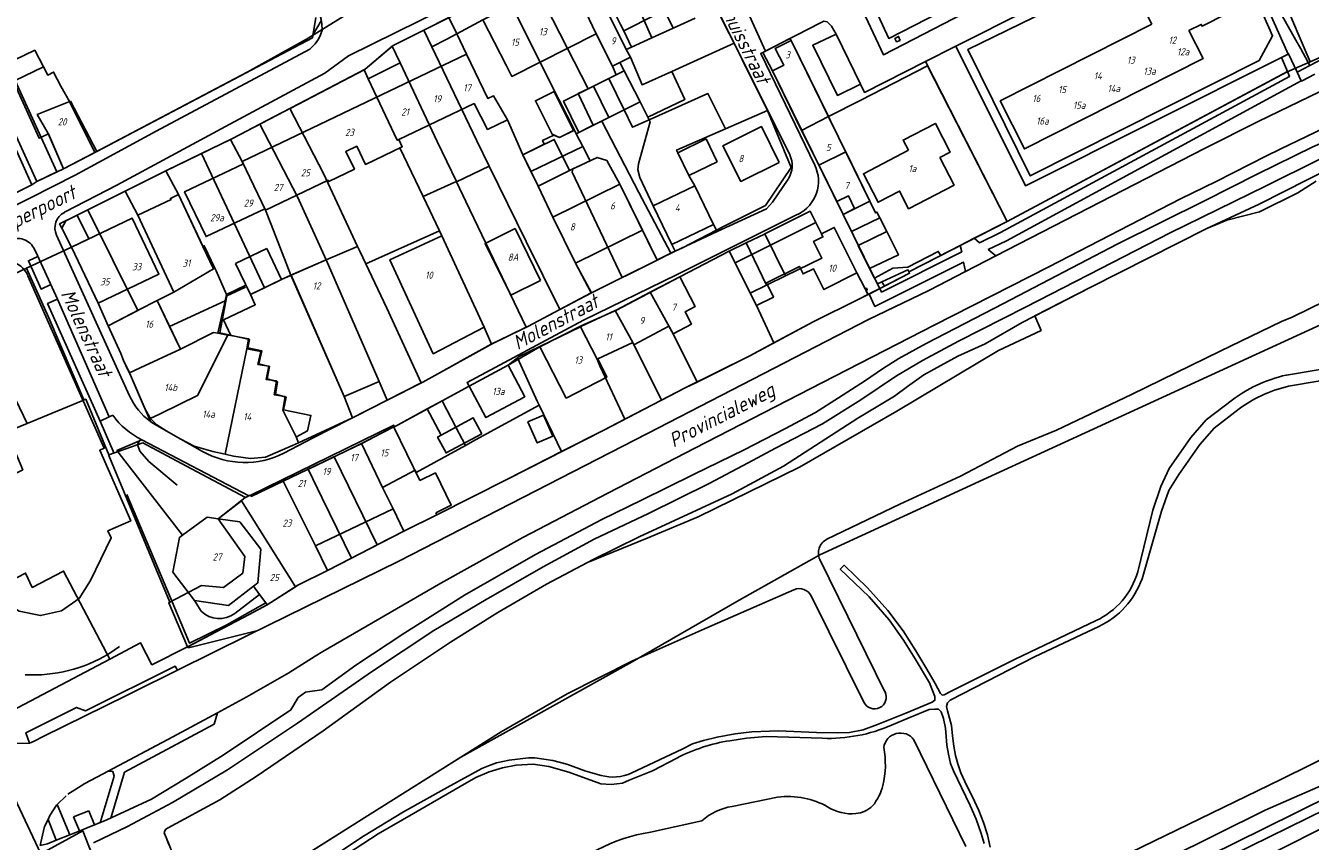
# Model space of a CAD drawing. Extents: x 124314 to 128016, y 450271 to 453716.
# Tile 7 of 40: x 124744 to 124968, y 450548 to 450690. Entities that reach past the tile are written whole.
import ezdxf
from ezdxf.enums import TextEntityAlignment as Align

# ---------------------------------------------------------------- set-up
doc = ezdxf.new("R2010")
doc.units = 0
doc.header["$MEASUREMENT"] = 0
for name, color, linetype in [('Default_113', 7, 'Continuous'), ('Default_117', 7, 'Continuous'), ('Default_21', 40, 'Continuous'), ('Default_22', 7, 'Continuous'), ('Default_4', 1, 'Continuous'), ('Default_48', 140, 'Continuous'), ('Default_7', 7, 'Continuous'), ('Default_80', 7, 'Continuous'), ('Default_99', 2, 'Continuous')]:
    doc.layers.add(name, color=color, linetype=linetype)
doc.styles.add('Style-ENGINEERING', font='isoct.shx', dxfattribs={"oblique": 15})

msp = doc.modelspace()

# ---------------------------------------------------------------- linework, layer by layer
at = {"layer": 'Default_21', "lineweight": -3, "flags": 128}
for points in [[(124948.09, 450744.86), (124948.23, 450742.2), (124949.05, 450737.11), (124950.3, 450730.81), (124951.36, 450726.12), (124953.06, 450720.84), (124954.21, 450717.56), (124958.51, 450706.46), (124963.32, 450695.21), (124968.11, 450683.91)], [(124785.69, 450714.05), (124795.19, 450693.39), (124795.85, 450691.56), (124795.93, 450691.03), (124794.4, 450688.48)], [(124848.7, 450706.92), (124853.19, 450697.88), (124854.44, 450695.41), (124857.2, 450689.74)], [(124845.17, 450705.14), (124850.97, 450693.69), (124853.51, 450688.07)], [(124841.46, 450703.29), (124846.09, 450694.24), (124848.03, 450690.4), (124848.62, 450689.31), (124849.94, 450686.45)], [(124839.07, 450698.62), (124839.49, 450697.8), (124843.82, 450688.76), (124846.66, 450683.13), (124847.91, 450683.76)], [(124833.81, 450696.04), (124842.43, 450679.2), (124840.69, 450678.34), (124843.3, 450672.83)], [(124868.77, 450695.65), (124870.22, 450692.54), (124873.28, 450685.76)], [(124968.11, 450683.91), (124974.54, 450686.73), (124983.04, 450690.15), (124990.63, 450693.13), (124994.22, 450694.65), (125000, 450697.05)], [(124819.52, 450688.75), (124824.09, 450691.19), (124829.1, 450693.72)], [(124829.1, 450693.72), (124829.57, 450692.78), (124835.95, 450679.94), (124840, 450672)], [(124794.4, 450688.48), (124801.27, 450692.69), (124801.64, 450692.9)], [(124813.79, 450689.41), (124818.16, 450691.6)], [(124818.16, 450691.6), (124819.52, 450688.75)], [(124857.2, 450689.74), (124861.04, 450691.49)], [(124864.81, 450693.19), (124873.66, 450675.41)], [(124808.3, 450686.61), (124808.43, 450686.71), (124813.79, 450689.41)], [(124813.79, 450689.41), (124815.18, 450686.51)], [(124853.51, 450688.07), (124857.2, 450689.74)], [(124756.48, 450668.09), (124783.02, 450682.07), (124793.35, 450687.84), (124794.4, 450688.48)], [(124803.37, 450682.49), (124803.55, 450682.59), (124808.3, 450686.61)], [(124808.3, 450686.61), (124809.67, 450683.71)], [(124815.18, 450686.51), (124817.69, 450687.78), (124819.52, 450688.75)], [(124819.52, 450688.75), (124821.24, 450685.2), (124824.92, 450677.5), (124825.93, 450677.94), (124828.33, 450673.76), (124831, 450667.66)], [(124849.94, 450686.45), (124853.51, 450688.07)], [(124873.28, 450685.76), (124877.54, 450687.95), (124877.74, 450687.58), (124884.24, 450674.34)], [(124740.9, 450683.44), (124746.03, 450685.91), (124748.29, 450681.57), (124749.31, 450682.1), (124750.6, 450679.65), (124752.11, 450676.95), (124756.48, 450668.09)], [(124815.18, 450686.51), (124823.03, 450670.15), (124825.18, 450665.73)], [(124847.91, 450683.76), (124849.76, 450684.7), (124849.03, 450686.03), (124849.94, 450686.45)], [(124879.58, 450671.95), (124874.48, 450682.31), (124872.83, 450685.52), (124873.28, 450685.76)], [(124740.9, 450683.44), (124742.32, 450680.48), (124746.8, 450670.58), (124748.41, 450671.36), (124751.05, 450665.24)], [(124790.48, 450675.75), (124790.52, 450675.78), (124803.37, 450682.49)], [(124803.37, 450682.49), (124804.12, 450680.9)], [(124804.12, 450680.9), (124809.67, 450683.71)], [(124809.67, 450683.71), (124816.12, 450669.99), (124819.46, 450663.04)], [(124846.03, 450681), (124847.29, 450681.63), (124848.67, 450682.29)], [(124847.91, 450683.76), (124848.67, 450682.29)], [(124848.67, 450682.29), (124851.48, 450676.9), (124852.8, 450674.26), (124852.93, 450674.01), (124853.04, 450673.79)], [(124884.24, 450674.34), (124889.87, 450677.21), (124901.52, 450683.16), (124915.35, 450656.08)], [(124915.35, 450656.08), (124963.98, 450682.09), (124968.11, 450683.91)], [(124804.12, 450680.9), (124809.16, 450670.21), (124809.43, 450670.34), (124810.03, 450669.09), (124809.61, 450668.89), (124813.67, 450660.41)], [(124846.03, 450681), (124843.32, 450679.65), (124846.02, 450674.18)], [(124846.03, 450681), (124848.69, 450675.51)], [(124853.04, 450673.79), (124863.26, 450678.36), (124866.34, 450672.23)], [(124785.25, 450673.03), (124790.48, 450675.75)], [(124790.48, 450675.75), (124796.29, 450664.45), (124802.24, 450651.73)], [(124846.02, 450674.18), (124848.69, 450675.51)], [(124848.69, 450675.51), (124850.15, 450672.5), (124853.04, 450673.79)], [(124864.74, 450654.58), (124865.98, 450655.22), (124873.28, 450658.88), (124877.77, 450665.5), (124873.66, 450675.41)], [(124866.34, 450672.23), (124873.66, 450675.41)], [(124843.3, 450672.83), (124844.78, 450673.57)], [(124844.78, 450673.57), (124844.86, 450673.6), (124846.02, 450674.18)], [(124844.78, 450673.57), (124851.21, 450661.11), (124856.79, 450650.56)], [(124879.58, 450671.95), (124884.24, 450674.34)], [(124884.24, 450674.34), (124884.28, 450674.27), (124887.27, 450668.18)], [(124780.15, 450670.37), (124780.49, 450670.54), (124785.25, 450673.03)], [(124785.25, 450673.03), (124791.77, 450660.34), (124796.77, 450649.4)], [(124831, 450667.66), (124834.77, 450669.53), (124834.46, 450670.2), (124836.44, 450671.13), (124837.43, 450670.72), (124840, 450672)], [(124840, 450672), (124840.33, 450671.35)], [(124840.33, 450671.35), (124843.3, 450672.83)], [(124840.33, 450671.35), (124841.46, 450669.15)], [(124866.34, 450672.23), (124857.79, 450668.51), (124858.02, 450668.06), (124859.96, 450664.06), (124860.99, 450662.3)], [(124879.58, 450671.95), (124882.57, 450665.86)], [(124742.2, 450669.82), (124742.26, 450669.69), (124745.52, 450662.44)], [(124775.1, 450667.92), (124775.19, 450667.97), (124780.15, 450670.37)], [(124780.15, 450670.37), (124782.18, 450666.55), (124786.24, 450658.06), (124787.19, 450655.57), (124790.62, 450646.72)], [(124832.42, 450664.8), (124841.46, 450669.15)], [(124841.46, 450669.15), (124842.73, 450666.65)], [(124751.05, 450665.24), (124756.26, 450667.98), (124756.48, 450668.09)], [(124768.87, 450664.91), (124768.96, 450664.95), (124775.1, 450667.92)], [(124775.1, 450667.92), (124786.06, 450644.54)], [(124831, 450667.66), (124832.42, 450664.8)], [(124848.3, 450646.3), (124839.64, 450664.65), (124839.75, 450665.22), (124842.73, 450666.65)], [(124842.73, 450666.65), (124843.96, 450667.24), (124845.66, 450666.71), (124847.9, 450662.59), (124854.44, 450649.36)], [(124882.57, 450665.86), (124887.27, 450668.18)], [(124887.27, 450668.18), (124891.48, 450659.62), (124892.45, 450657.58), (124892.68, 450657.7), (124893.19, 450656.7)], [(124745.52, 450662.44), (124746.4, 450663.05), (124751.05, 450665.24)], [(124761.76, 450661.36), (124768.87, 450664.91)], [(124769.4, 450547.56), (124768.9, 450548.79), (124768.57, 450549.57), (124768.67, 450549.93), (124768.85, 450550.21), (124769.29, 450550.46), (124778.26, 450555.32), (124784.57, 450559.39), (124796.24, 450567.35), (124807.99, 450575.8), (124818.42, 450582.82), (124826.67, 450587.94), (124835.15, 450592.9), (124842.3, 450596.67), (124852.67, 450600.94), (124861.53, 450604.65), (124879.19, 450613.25), (124896.16, 450623.05), (124913.85, 450633.62), (124921.27, 450637.11), (124920.21, 450639.63), (124929.84, 450644.59), (124950.11, 450654.86), (124959.22, 450659.1), (124971.98, 450665.56)], [(124768.87, 450664.91), (124771.08, 450660.76), (124775.33, 450651.73)], [(124825.18, 450665.73), (124819.49, 450662.98)], [(124825.18, 450665.73), (124831.58, 450652.59), (124837.48, 450640.73)], [(124832.42, 450664.8), (124833.7, 450662.22), (124836.26, 450656.84), (124840.22, 450648.82), (124842.96, 450643.63)], [(124882.57, 450665.86), (124882.6, 450665.8), (124885.68, 450659.54)], [(124732.7, 450656.05), (124745.52, 450662.44)], [(124813.67, 450660.41), (124819.19, 450662.92)], [(124819.19, 450662.92), (124819.46, 450663.04)], [(124819.46, 450663.04), (124819.49, 450662.98)], [(124819.49, 450662.98), (124821.12, 450659.57), (124831.62, 450637.64)], [(124860.99, 450662.3), (124853.74, 450658.81), (124857, 450652.07), (124857.57, 450650.92)], [(124860.99, 450662.3), (124864.24, 450655.57), (124864.74, 450654.58)], [(124755.26, 450658.1), (124761.76, 450661.36)], [(124761.76, 450661.36), (124763.97, 450657.17), (124770.28, 450643.77)], [(124813.67, 450660.41), (124816.52, 450654.47)], [(124885.68, 450659.54), (124887.71, 450660.56), (124888.81, 450658.31), (124886.78, 450657.31)], [(124753.43, 450657.19), (124755.19, 450658.07), (124755.26, 450658.1)], [(124755.26, 450658.1), (124763.99, 450640.58)], [(124873.19, 450653.92), (124881.05, 450657.85), (124883.02, 450653.92)], [(124885.68, 450659.54), (124886.78, 450657.31)], [(124753.43, 450657.19), (124750.36, 450655.65), (124750.73, 450654.91), (124752.41, 450651.61)], [(124752.41, 450651.61), (124755.48, 450653.08), (124753.43, 450657.19)], [(124886.78, 450657.31), (124888.24, 450654.34)], [(124888.24, 450654.34), (124893.19, 450656.7)], [(124893.18, 450644.4), (124898.38, 450647.07), (124898.26, 450647.31), (124915.35, 450656.08)], [(124893.19, 450656.7), (124894.39, 450654.34)], [(124803.67, 450648.7), (124816.52, 450654.47)], [(124816.52, 450654.47), (124816.94, 450653.59), (124824.29, 450637.66), (124825.56, 450634.7)], [(124857.57, 450650.92), (124858.83, 450651.51), (124864.74, 450654.58)], [(124869.91, 450652.34), (124873.11, 450653.88), (124873.19, 450653.92)], [(124873.19, 450653.92), (124876.78, 450646.61)], [(124876.78, 450646.61), (124883.12, 450649.71), (124881.67, 450652.59), (124883.28, 450653.39), (124883.02, 450653.92)], [(124883.02, 450653.92), (124885.25, 450655.03), (124889.21, 450647.11), (124890.64, 450644.33), (124890.85, 450644.44), (124890.99, 450644.17), (124890.73, 450644.04), (124891.09, 450643.33)], [(124888.24, 450654.34), (124889.4, 450651.98), (124889.44, 450651.9)], [(124889.44, 450651.9), (124894.39, 450654.34)], [(124891.42, 450647.86), (124896.47, 450650.27), (124894.39, 450654.34)], [(124744.59, 450647.92), (124752.41, 450651.61)], [(124752.41, 450651.61), (124757.09, 450641.85), (124758.83, 450637.92)], [(124775.33, 450651.73), (124775.54, 450651.84), (124777.41, 450647.93)], [(124775.33, 450651.73), (124777.18, 450647.81)], [(124796.77, 450649.4), (124802.24, 450651.73)], [(124802.24, 450651.73), (124802.62, 450650.91), (124803.67, 450648.7)], [(124853.22, 450643.74), (124858.38, 450646.43), (124866.93, 450650.89)], [(124856.79, 450650.56), (124856.85, 450650.59), (124857.57, 450650.92)], [(124866.93, 450650.89), (124869.91, 450652.34)], [(124866.93, 450650.89), (124867.99, 450648.86), (124870.62, 450643.59)], [(124869.91, 450652.34), (124873.45, 450644.98)], [(124889.44, 450651.9), (124891.42, 450647.86)], [(124790.62, 450646.72), (124796.77, 450649.4)], [(124796.77, 450649.4), (124806, 450628.22), (124807.42, 450624.95)], [(124803.67, 450648.7), (124807.33, 450640.97), (124813.31, 450627.94)], [(124848.3, 450646.3), (124854.44, 450649.36)], [(124854.44, 450649.36), (124856.79, 450650.56)], [(124734.1, 450642.97), (124737.82, 450644.72), (124744.59, 450647.92)], [(124744.59, 450647.92), (124748.47, 450639.29), (124754.61, 450624.99)], [(124770.28, 450643.77), (124777.18, 450647.81)], [(124777.18, 450647.81), (124777.41, 450647.93)], [(124777.41, 450647.93), (124777.63, 450647.46), (124779.41, 450643.38)], [(124786.06, 450644.54), (124789.03, 450645.95), (124790.62, 450646.72)], [(124790.62, 450646.72), (124799.9, 450625.56), (124801.36, 450621.89)], [(124873.45, 450644.98), (124876.78, 450646.61)], [(124891.42, 450647.86), (124892.24, 450646.21), (124893.18, 450644.4)], [(124763.01, 450529.07), (124768.55, 450531.27), (124774.43, 450533.56), (124781.45, 450538.33), (124803.96, 450552.55), (124820.22, 450562.76), (124831.71, 450569.18), (124850.06, 450579.38), (124868.7, 450590.12), (124882.77, 450597.98), (124911.23, 450611.15), (124974.97, 450640.42), (124985.07, 450645.29), (125000, 450631.72)], [(124779.41, 450643.38), (124782.82, 450644.98), (124783.58, 450643.37)], [(124783.58, 450643.37), (124786.06, 450644.54)], [(124842.96, 450643.63), (124848.3, 450646.3)], [(124870.62, 450643.59), (124873.45, 450644.98)], [(124891.09, 450643.33), (124893.18, 450644.4)], [(124734.1, 450642.97), (124744.71, 450620.89)], [(124763.99, 450640.58), (124764.16, 450640.67), (124767.33, 450642.3)], [(124767.33, 450642.3), (124770.28, 450643.77)], [(124767.33, 450642.3), (124769.52, 450637.8)], [(124769.52, 450637.8), (124779.19, 450642.25)], [(124777.93, 450636.61), (124779.19, 450642.25)], [(124783.58, 450643.37), (124784.43, 450641.57), (124778.88, 450638.93), (124780.17, 450636.21)], [(124779.19, 450642.25), (124779.43, 450643.33), (124779.41, 450643.38)], [(124837.48, 450640.73), (124837.57, 450640.78), (124842.96, 450643.63)], [(124847.08, 450640.54), (124847.28, 450640.64), (124853.22, 450643.74)], [(124853.22, 450643.74), (124857.18, 450636.5), (124861.36, 450628.11)], [(124870.62, 450643.59), (124871.71, 450641.42), (124874.72, 450634.93)], [(124874.72, 450634.93), (124881.57, 450638.6), (124889.68, 450642.6), (124891.09, 450643.33)], [(124758.83, 450637.92), (124763.99, 450640.58)], [(124831.62, 450637.64), (124831.89, 450637.77), (124837.48, 450640.73)], [(124841.06, 450637.74), (124841.27, 450637.84), (124847.08, 450640.54)], [(124847.08, 450640.54), (124850.17, 450634.99), (124855.2, 450624.96)], [(124758.83, 450637.92), (124761.01, 450633.05), (124761.5, 450631.88), (124762.51, 450629.71)], [(124769.52, 450637.8), (124771.44, 450633.86)], [(124825.56, 450634.7), (124831.62, 450637.64)], [(124830.1, 450632.3), (124830.41, 450632.54), (124841.06, 450637.74)], [(124841.06, 450637.74), (124843.95, 450632.09), (124844.46, 450630.95), (124848.81, 450621.66)], [(124766.15, 450621.8), (124766.65, 450622.01), (124768.01, 450622.64), (124774.4, 450625.76), (124779.65, 450636.3)], [(124771.44, 450633.86), (124777.15, 450636.75), (124777.93, 450636.61)], [(124777.93, 450636.61), (124779.65, 450636.3)], [(124779.65, 450636.3), (124780.17, 450636.21)], [(124780.17, 450636.21), (124783.27, 450635.66), (124782.95, 450633.88)], [(124762.51, 450629.71), (124764.38, 450630.59), (124771.44, 450633.86)], [(124779.17, 450615.54), (124782.95, 450633.88)], [(124782.95, 450633.88), (124785.39, 450633.43), (124784.89, 450631.18), (124786.79, 450630.85), (124786.35, 450628.54), (124788.13, 450628.34), (124787.75, 450625.9), (124789.65, 450625.58), (124789.24, 450623.19), (124791.54, 450618.55), (124791.98, 450617.54)], [(124813.31, 450627.94), (124813.6, 450628.09), (124825.56, 450634.7)], [(124861.36, 450628.11), (124870.56, 450632.7), (124874.72, 450634.93)], [(124816.96, 450624.83), (124821.66, 450627.38), (124828.46, 450631.02), (124830.1, 450632.3)], [(124830.1, 450632.3), (124833.59, 450624.64), (124833.85, 450624.1)], [(124762.51, 450629.71), (124765.15, 450623.62), (124766.15, 450621.8)], [(124807.42, 450624.95), (124813.31, 450627.94)], [(124855.2, 450624.96), (124859.29, 450627.08), (124861.36, 450628.11)], [(124744.71, 450620.89), (124754.43, 450624.92), (124754.61, 450624.99)], [(124754.61, 450624.99), (124754.91, 450625.12), (124758.93, 450615.41)], [(124801.36, 450621.89), (124801.97, 450622.17), (124807.42, 450624.95)], [(124814.38, 450623.42), (124816.96, 450624.83)], [(124816.96, 450624.83), (124819.38, 450620.25)], [(124821.05, 450617.08), (124822.79, 450618.04), (124833.85, 450624.1)], [(124833.85, 450624.1), (124837.74, 450615.98)], [(124848.81, 450621.66), (124848.92, 450621.72), (124855.2, 450624.96)], [(124766.15, 450621.8), (124767.32, 450620.67), (124769.02, 450619.56), (124771.35, 450618.23), (124773.77, 450616.96), (124777.03, 450616.02), (124779.17, 450615.54)], [(124791.98, 450617.54), (124801.36, 450621.89)], [(124802.93, 450617.39), (124808.55, 450620.29), (124808.66, 450620.32), (124814.38, 450623.42)], [(124814.38, 450623.42), (124816.79, 450618.86)], [(124732.86, 450607.18), (124743.94, 450612.82), (124741.2, 450619.43), (124744.71, 450620.89)], [(124816.79, 450618.86), (124819.38, 450620.25)], [(124819.38, 450620.25), (124821.05, 450617.08)], [(124837.74, 450615.98), (124845.11, 450619.75), (124848.81, 450621.66)], [(124758.93, 450615.41), (124764.88, 450617.54), (124772.46, 450613.46), (124782.73, 450607.98)], [(124779.17, 450615.54), (124780.66, 450615.21), (124783.63, 450614.81), (124786.19, 450615.02), (124790.92, 450617.05), (124791.98, 450617.54)], [(124798.16, 450615.1), (124802.93, 450617.39)], [(124802.93, 450617.39), (124806.04, 450610.85), (124806.6, 450609.73)], [(124758.93, 450615.41), (124758.96, 450615.33), (124769.56, 450589.77)], [(124793.63, 450612.93), (124793.68, 450612.95), (124798.16, 450615.1)], [(124798.16, 450615.1), (124805.69, 450599.77)], [(124806.6, 450609.73), (124812.26, 450612.74), (124812.46, 450612.35), (124821.05, 450617.08)], [(124810.3, 450602.15), (124816.08, 450604.99), (124828.34, 450611.19), (124837.74, 450615.98)], [(124789.28, 450610.84), (124793.63, 450612.93)], [(124793.63, 450612.93), (124796.06, 450607.87), (124801.18, 450597.44)], [(124782.73, 450607.98), (124783.51, 450608.4), (124783.71, 450608.17), (124789.28, 450610.84)], [(124789.28, 450610.84), (124794.95, 450599.58), (124797.02, 450595.29)], [(124806.6, 450609.73), (124808.46, 450606), (124810.3, 450602.15)], [(124769.56, 450589.77), (124775.1, 450592.64), (124778.91, 450592.3), (124782.27, 450594.82), (124782.6, 450597.73), (124778, 450604.3), (124782.01, 450607.44)], [(124782.01, 450607.44), (124782.63, 450607.93), (124782.73, 450607.98)], [(124782.01, 450607.44), (124791.42, 450592.44)], [(124805.69, 450599.77), (124810.3, 450602.15)], [(124801.18, 450597.44), (124805.69, 450599.77)], [(124797.02, 450595.29), (124801.18, 450597.44)], [(124740.29, 450592.69), (124744.44, 450594.84), (124745.61, 450592.34), (124751.07, 450595.19), (124759.1, 450579.86)], [(124791.42, 450592.44), (124791.85, 450592.72), (124797.02, 450595.29)], [(124772.64, 450581.99), (124783.36, 450587.61), (124786.51, 450589.32), (124791.42, 450592.44)], [(124772.64, 450581.99), (124769.36, 450589.67), (124769.56, 450589.77)], [(124759.1, 450579.86), (124764.44, 450582.7), (124766.43, 450578.87), (124772.64, 450581.99)], [(124736.69, 450568.07), (124749.52, 450574.78), (124759.1, 450579.86)], [(124747.1, 450545.92), (124754.4, 450549.91), (124757.12, 450542.95), (124757.6, 450541.8)], [(124747.1, 450545.92), (124754.4, 450549.91), (124757.12, 450542.95), (124757.6, 450541.8)]]:
    msp.add_lwpolyline(points, dxfattribs=at)
at = {"layer": 'Default_22', "lineweight": -3, "flags": 128}
msp.add_lwpolyline([(124737.89, 450565.51), (124742.96, 450554.69), (124747.1, 450545.92)], dxfattribs=at)
at = {"layer": 'Default_4', "lineweight": -3, "flags": 128}
for points in [[(124940.58, 450690.43), (124914.16, 450677.07), (124918.38, 450668.72), (124949.48, 450684.45), (124947.01, 450689.33), (124949.15, 450690.41), (124949.3, 450690.11), (124957.65, 450694.34), (124941.99, 450725.32)], [(124726.81, 450653.94), (124732.12, 450657.16), (124732.7, 450656.05), (124745.52, 450662.44), (124724.96, 450708.16)], [(124857.41, 450708.07), (124839, 450698.76), (124839.49, 450697.8), (124829.57, 450692.78), (124829.1, 450693.72), (124824.09, 450691.19), (124828.13, 450683.32), (124829.13, 450681.33), (124843.82, 450688.76), (124846.66, 450683.13)], [(124866.98, 450688.83), (124862.28, 450698.13)], [(124859.42, 450694.77), (124848.62, 450689.31), (124849.94, 450686.45), (124849.04, 450686.04), (124846.15, 450691.76)], [(124867.84, 450687.13), (124866.98, 450688.83)], [(124856.95, 450682.22), (124867.84, 450687.13)], [(124886.78, 450657.31), (124874.48, 450682.31), (124876.45, 450683.28), (124874.99, 450686.23), (124877.74, 450687.58), (124891.48, 450659.62), (124886.78, 450657.31)], [(124742.63, 450680.63), (124747.55, 450682.99), (124746.03, 450685.91), (124740.9, 450683.44)], [(124786.12, 450658.3), (124786.24, 450658.06), (124797.12, 450663.26), (124797.23, 450663.04), (124801.71, 450665.19), (124800.23, 450668.29), (124802.11, 450669.19), (124803.62, 450666.02), (124810.03, 450669.09), (124809.43, 450670.34), (124822.55, 450676.6), (124824.88, 450672.11), (124828.33, 450673.76), (124825.93, 450677.94), (124824.92, 450677.5), (124821.24, 450685.2), (124792.94, 450671.69), (124782.18, 450666.55), (124782.4, 450666.1)], [(124846.66, 450683.13), (124849.76, 450684.7), (124851.8, 450679.9), (124856.95, 450682.22)], [(124846.66, 450683.13), (124847.29, 450681.63), (124838.13, 450677.06), (124840.77, 450671.57), (124851.48, 450676.9), (124852.78, 450674.26), (124852.81, 450674.27)], [(124852.81, 450674.27), (124859.21, 450677.3), (124856.95, 450682.22)], [(124839.85, 450671.92), (124836.48, 450678.72), (124833.21, 450677.11), (124836.11, 450671.27), (124837.43, 450670.72), (124839.85, 450671.92)], [(124752.25, 450677.01), (124746.48, 450674.69), (124748.38, 450671.42), (124751.05, 450665.24), (124756.84, 450668.28)], [(124756.84, 450668.28), (124752.25, 450677.01)], [(124875.66, 450666.37), (124872.58, 450672.6), (124865.88, 450669.28), (124868.96, 450663.05), (124875.66, 450666.37)], [(124903.64, 450667.23), (124905.42, 450668.14), (124902.88, 450673.16), (124897.25, 450670.24), (124898.17, 450668.47)], [(124839.18, 450664.95), (124836.49, 450670.38), (124831, 450667.66), (124833.7, 450662.22), (124839.18, 450664.95)], [(124864.88, 450666.46), (124862.94, 450670.46), (124858.02, 450668.06), (124859.96, 450664.06), (124864.88, 450666.46)], [(124898.17, 450668.47), (124890.32, 450664.4), (124892.9, 450659.43), (124896.62, 450661.36), (124898.21, 450658.3), (124906.13, 450662.41), (124903.64, 450667.23)], [(124782.4, 450666.1), (124772.13, 450661.26), (124775.86, 450653.44), (124786.12, 450658.3)], [(124847.9, 450662.59), (124836.26, 450656.84), (124840.22, 450648.82)], [(124851.86, 450654.57), (124847.9, 450662.59)], [(124864.24, 450655.57), (124860.99, 450662.3), (124853.74, 450658.81)], [(124777.18, 450647.81), (124770.28, 450643.77), (124763.97, 450657.17), (124769.77, 450659.91), (124769.65, 450660.09), (124771.08, 450660.76), (124777.18, 450647.81)], [(124853.74, 450658.81), (124857, 450652.07)], [(124757.09, 450641.85), (124767.66, 450646.91), (124762.98, 450656.67), (124752.41, 450651.61)], [(124857, 450652.07), (124864.24, 450655.57)], [(124889.21, 450647.11), (124885.25, 450655.03), (124883.02, 450653.92), (124882.03, 450655.88), (124867.99, 450648.86)], [(124824.29, 450637.66), (124816.94, 450653.59), (124807.87, 450649.41), (124815.43, 450633.03), (124824.29, 450637.66)], [(124834.13, 450645.81), (124828.92, 450643.24), (124824.46, 450652.26), (124829.67, 450654.83)], [(124829.67, 450654.83), (124834.13, 450645.81)], [(124840.22, 450648.82), (124851.86, 450654.57)], [(124752.41, 450651.61), (124757.09, 450641.85)], [(124781.02, 450648.78), (124783.58, 450643.37), (124789.03, 450645.95), (124786.47, 450651.36)], [(124781.02, 450648.78), (124786.47, 450651.36)], [(124806, 450628.22), (124799.9, 450625.56), (124790.67, 450646.74), (124796.77, 450649.4), (124806, 450628.22)], [(124867.99, 450648.86), (124871.71, 450641.42), (124874.66, 450642.9), (124873.43, 450645.37), (124879.18, 450648.25), (124879.84, 450646.95), (124881.64, 450647.85), (124883.46, 450644.22), (124889.21, 450647.11)], [(124753.75, 450590.4), (124755.76, 450593.56), (124759.35, 450600.98), (124758.79, 450602.2), (124762.74, 450603.93), (124757.36, 450616.24), (124758.13, 450616.59), (124744.83, 450646.63)], [(124844.06, 450632.14), (124850.17, 450634.99), (124850.38, 450634.57), (124856.45, 450637.84), (124857.18, 450636.5), (124860.39, 450638.21), (124859.27, 450640.32), (124861.03, 450641.26), (124858.38, 450646.43)], [(124858.38, 450646.43), (124847.31, 450640.65)], [(124767.33, 450642.3), (124764.16, 450640.67), (124758.83, 450637.92)], [(124767.33, 450642.3), (124771.44, 450633.86)], [(124841.3, 450637.95), (124847.31, 450640.65)], [(124758.83, 450637.92), (124761.01, 450633.05)], [(124841.3, 450637.95), (124834.01, 450634.22)], [(124769.91, 450633.15), (124771.44, 450633.86)], [(124838.57, 450625.32), (124834.01, 450634.22)], [(124762.51, 450629.71), (124762.33, 450630.1), (124761.49, 450631.88)], [(124821.66, 450627.38), (124824.59, 450621.91), (124831.39, 450625.55), (124828.46, 450631.02)], [(124828.46, 450631.02), (124821.66, 450627.38)], [(124838.57, 450625.32), (124845.68, 450628.96), (124844.06, 450632.14)], [(124764.38, 450630.59), (124762.51, 450629.71)], [(124731.35, 450627.99), (124728.87, 450626.33), (124726.85, 450623.21), (124726.23, 450619.54), (124727.01, 450615.89), (124737.9, 450593.3), (124740.09, 450590.29), (124743.35, 450588.21), (124747.04, 450587.43), (124750.7, 450588.27), (124753.75, 450590.4)], [(124823.88, 450619.07), (124822.4, 450621.86), (124816.17, 450618.53), (124817.65, 450615.75), (124823.88, 450619.07)], [(124836.25, 450618.69), (124834.62, 450622.35), (124831.92, 450621.15), (124833.55, 450617.49), (124836.25, 450618.69)], [(124789.28, 450610.84), (124803.02, 450617.43), (124808.65, 450620.34)], [(124808.56, 450620.27), (124813.12, 450610.98)], [(124783.55, 450608.35), (124783.71, 450608.17), (124789.28, 450610.84)], [(124794.95, 450599.58), (124789.28, 450610.84)], [(124813.12, 450610.98), (124815.8, 450612.29), (124818.56, 450606.67), (124815.89, 450605.35)], [(124783.29, 450608.28), (124783.51, 450608.4), (124783.55, 450608.35)], [(124778, 450604.3), (124782.63, 450607.93), (124783.29, 450608.28)], [(124771.79, 450601.46), (124776.05, 450604.59), (124778, 450604.3)], [(124778, 450604.3), (124781.74, 450603.74), (124785.43, 450599.02), (124784.86, 450593.12), (124784.11, 450592.54)], [(124810.3, 450602.15), (124808.46, 450606), (124794.95, 450599.58)], [(124816.08, 450604.99), (124810.3, 450602.15)], [(124815.89, 450605.35), (124816.08, 450604.99)], [(124773.85, 450590.03), (124770.07, 450595), (124771.22, 450601.04), (124771.79, 450601.46)], [(124797.02, 450595.29), (124794.95, 450599.58)], [(124786.51, 450589.32), (124791.85, 450592.72), (124797.02, 450595.29)], [(124784.11, 450592.54), (124779.77, 450589.18), (124773.85, 450590.03)], [(124784.11, 450592.54), (124785.2, 450591.08)], [(124785.2, 450591.08), (124786.27, 450589.65)], [(124786.27, 450589.65), (124786.51, 450589.32)]]:
    msp.add_lwpolyline(points, dxfattribs=at)
at = {"layer": 'Default_4', "lineweight": -3}
msp.add_ellipse((124741.06, 450645.07), major_axis=(3.77, 1.57), ratio=1, start_param=0, end_param=2.030375, dxfattribs=at)
at = {"layer": 'Default_48', "lineweight": -3, "flags": 128}
for points in [[(124962.5, 450694.1), (124963.28, 450691.91), (124964.27, 450690.06), (124965.65, 450687.67), (124966.5, 450686.12), (124967.72, 450683.91), (124968.09, 450683.23)], [(124770.81, 450544.05), (124768.9, 450548.79), (124768.57, 450549.57), (124768.67, 450549.93), (124768.85, 450550.21), (124769.29, 450550.46), (124778.26, 450555.32), (124784.57, 450559.39), (124796.24, 450567.35), (124807.99, 450575.8), (124818.42, 450582.82), (124826.67, 450587.94), (124835.15, 450592.9), (124843.27, 450597.18), (124851.28, 450601.14), (124867.48, 450608.66), (124876.44, 450613.45), (124889.39, 450621.83), (124895.72, 450625.63), (124898, 450627.35), (124900.86, 450629.37), (124906.78, 450632.63), (124911.52, 450634.79), (124917.97, 450638.48), (124929.84, 450644.59), (124950.11, 450654.86), (124953.6, 450656.3), (124959.32, 450657.75), (124965.96, 450661.04), (124969.18, 450663.12)], [(124965, 450639.43), (124976.47, 450645.02), (124979.83, 450648.1), (124983.45, 450650.53), (124986.79, 450651.22), (124988.97, 450650.11), (124989.33, 450649.88)], [(124965, 450639.43), (124963.11, 450638.68), (124952.43, 450633.48), (124937, 450625.94), (124923.97, 450619.7), (124917.14, 450616.95), (124907.24, 450611.74), (124896.7, 450606.84), (124883.98, 450600.71)], [(124882.76, 450597.17), (124894.09, 450574.13)], [(124878.22, 450591.94), (124862.14, 450584.9), (124850.15, 450579.57), (124838.74, 450573.79), (124827.27, 450567.18), (124803.96, 450552.55), (124781.49, 450538.36)], [(124890.42, 450572.32), (124881.24, 450590.84)], [(125000, 450577.05), (124999.66, 450576.87), (124994.04, 450574.21), (124991.39, 450572.33), (124989.64, 450572.05), (124962.99, 450558.85), (124922.74, 450539.31), (124921.96, 450538.45), (124916.71, 450535.51), (124916.39, 450535.18), (124916.43, 450534.77), (124916.68, 450534.09), (124917.18, 450533.47), (124917.71, 450532.86), (124918.19, 450532.62), (124919.09, 450533.11), (124925.34, 450535.76), (124943.2, 450545.07), (124960.27, 450553.54), (124973.56, 450559.36), (124999.49, 450573.17), (125000, 450573.47)], [(124899.14, 450565.8), (124908.14, 450547.23)], [(124922.7, 450526.38), (124964.72, 450547.62), (124999.71, 450565.4), (125000, 450565.54)], [(124867.46, 450554.18), (124875.36, 450555.81)], [(124853.23, 450549.71), (124862.18, 450551.7)]]:
    msp.add_lwpolyline(points, dxfattribs=at)
at = {"layer": 'Default_48', "lineweight": -3}
for centre, major_axis, start_param, end_param in [((124885.12, 450598.34), (-1.14, 2.37), 0, 1.580277), ((124879.15, 450589.81), (2.08, 1.03), 0, 1.523146), ((124892.26, 450573.23), (-1.84, -0.91), 0, 3.138753), ((124896.79, 450564), (-2.93, 0.45), 3.949027, 6.283185), ((124878.98, 450561.49), (14.73, -3.65), 0, 0.439255), ((124884.82, 450560.04), (7.11, -5.78), 0, 0.439878), ((124877.14, 450541.19), (-1.79, 14.62), 5.963977, 6.283185), ((124877.35, 450542.22), (2.68, 13.41), 5.964797, 6.283185), ((124869.38, 450543.27), (-7.2, 8.43), 5.750463, 6.283185), ((124888.27, 450560.66), (-4.17, -6.55), 0, 0.661865), ((124888.54, 450557.84), (0.47, -4.9), 0, 0.662939), ((124858.25, 450519.23), (-22.13, 21.55), 5.647656, 6.283185)]:
    msp.add_ellipse(centre, major_axis=major_axis, ratio=1, start_param=start_param, end_param=end_param, dxfattribs=at)
at = {"layer": 'Default_7', "lineweight": -3, "flags": 128}
for points in [[(124968.09, 450683.23), (124972.92, 450685.77)], [(124965.87, 450682.06), (124968.09, 450683.23)], [(124966.59, 450680.49), (124968.92, 450681.74)]]:
    msp.add_lwpolyline(points, dxfattribs=at)
at = {"layer": 'Default_80', "lineweight": -3, "flags": 128}
for points in [[(124752.41, 450651.61), (124750.73, 450654.91), (124751.46, 450656.2), (124768.62, 450664.79), (124780.49, 450670.54), (124803.55, 450682.59), (124808.44, 450686.72), (124856.13, 450710.64)], [(124915.35, 450656.08), (124901.13, 450683.92)], [(124915.35, 450656.08), (124964.18, 450682.2)], [(124909.61, 450653.14), (124915.35, 450656.08)], [(124907.19, 450651.89), (124909.61, 450653.14)], [(124903.8, 450650.15), (124907.19, 450651.89)], [(124840.22, 450648.82), (124842.94, 450643.63)], [(124898.26, 450647.31), (124903.8, 450650.15)]]:
    msp.add_lwpolyline(points, dxfattribs=at)
at = {"layer": 'Default_99', "lineweight": -3, "flags": 128}
for points in [[(124728.19, 450651.67), (124745.42, 450660.27), (124753.05, 450664.12), (124767.17, 450671.81), (124793.95, 450686.09), (124794.86, 450687.03), (124795.43, 450687.82), (124795.81, 450688.6), (124796.06, 450689.4), (124796.01, 450690.58), (124795.85, 450691.56), (124795.19, 450693.39), (124783.72, 450718.35), (124761.55, 450766.97)], [(124708.27, 450748.27), (124717.73, 450727.43), (124731.53, 450695.64), (124746.4, 450663.05), (124749.91, 450664.7), (124742.63, 450680.63)], [(124964.28, 450685.23), (124956.34, 450703.09), (124949.23, 450719.59), (124940.51, 450739.14)], [(124940.58, 450690.43), (124935.91, 450699.43), (124908.53, 450686.06), (124919.38, 450664.02), (124959.23, 450684.13), (124961.57, 450688.41), (124944.65, 450726.78)], [(124751.2, 450657.67), (124758.63, 450661.55), (124760.32, 450662.4), (124779.26, 450672.6), (124796.56, 450681.91), (124800.67, 450684.94), (124854.11, 450711.32), (124855.07, 450711.51), (124855.61, 450711.17), (124856.13, 450710.64)], [(124882.54, 450696.25), (124911.08, 450709.66), (124918.89, 450692.9), (124906.43, 450686.6)], [(124912.92, 450695.01), (124908.87, 450703.69), (124889.35, 450694.68), (124893.82, 450685.13), (124912.92, 450695.01)], [(124910.25, 450695.95), (124907.95, 450701.14), (124892.12, 450693.58), (124894.74, 450687.97), (124910.25, 450695.95)], [(124862.34, 450698.16), (124866.98, 450688.83)], [(124794.97, 450691.6), (124794.38, 450688.04)], [(124881.85, 450665.91), (124872.47, 450685.34), (124882.86, 450690.69), (124883.42, 450690.94), (124884.04, 450690.84), (124884.77, 450690.09), (124885.56, 450688.72)], [(124913.4, 450650.1), (124949.7, 450668.78), (124959.05, 450673.48), (124969.74, 450678.67), (124970.86, 450679.33), (124989.19, 450690.09)], [(124769.95, 450675.18), (124794.38, 450688.04)], [(124867.84, 450687.13), (124877.5, 450667.7)], [(124889.82, 450680.02), (124885.82, 450678.03), (124881.51, 450686.77), (124885.56, 450688.72)], [(124889.82, 450680.02), (124885.66, 450688.56), (124885.56, 450688.72)], [(124896.72, 450687.61), (124896.46, 450688.3), (124895.78, 450687.92), (124896.1, 450687.38), (124896.72, 450687.61)], [(124906.43, 450686.6), (124901.13, 450683.92)], [(124906.43, 450686.6), (124918.53, 450662.31), (124963.11, 450684.65)], [(124963.11, 450684.65), (124964.28, 450685.23)], [(124964.18, 450682.2), (124963.11, 450684.65)], [(124964.28, 450685.23), (124964.38, 450685.28), (124965.87, 450682.06)], [(124901.13, 450683.92), (124890.53, 450678.57), (124889.82, 450680.02)], [(124909.61, 450653.14), (124910.52, 450652.36), (124914.23, 450654.13), (124964.55, 450681.35), (124964.18, 450682.2)], [(124966.56, 450680.55), (124915.22, 450652.72), (124912.08, 450651.19), (124913.4, 450650.1)], [(124965.87, 450682.06), (124966.56, 450680.55)], [(124966.56, 450680.55), (124966.59, 450680.49)], [(124993.92, 450677.29), (124983.6, 450676.67), (124980.61, 450676.19), (124976.87, 450675.03), (124972.1, 450673.1), (124962.88, 450668.66), (124960.4, 450667.47), (124957.66, 450666.06), (124951.73, 450663.01)], [(124769.95, 450675.18), (124756.84, 450668.28)], [(124853.74, 450658.81), (124851.4, 450663.72), (124851.03, 450665.06), (124851.18, 450666.09), (124853.19, 450673.45), (124852.81, 450674.27)], [(124996.2, 450674.81), (124991.61, 450674.92), (124986.28, 450674.7), (124980.8, 450673.87), (124975.91, 450672.24), (124968.62, 450669.07), (124958.9, 450664.33)], [(124960.33, 450662.25), (124969.59, 450666.81), (124975.56, 450669.5), (124979.79, 450671.01), (124983.57, 450671.87), (124988.19, 450672.05), (124992.46, 450671.87), (124997.82, 450671.88), (125000, 450672.16)], [(124839.18, 450664.95), (124843.96, 450667.24), (124845.66, 450666.71), (124847.9, 450662.59)], [(124793.93, 450574.22), (124796, 450574.51), (124801.95, 450578.79), (124810.48, 450584.43), (124820.87, 450590.97), (124833.21, 450598.06), (124844.79, 450604.17), (124851.68, 450607.52), (124860.75, 450611.98), (124869.57, 450616.27), (124876.66, 450619.94), (124881.97, 450622.8), (124885.97, 450625.37), (124890.71, 450628.39), (124893.67, 450630.39), (124896.52, 450632.21), (124901.27, 450634.82), (124914.71, 450641.78), (124934.53, 450652.13), (124949.82, 450659.72), (124958.9, 450664.33)], [(124756.24, 450547.87), (124762.16, 450550.69), (124770.04, 450554.84), (124779.6, 450560.55), (124791.79, 450568.7), (124804.87, 450577.72), (124815.55, 450584.85), (124824.67, 450590.2), (124834.58, 450595.89), (124843.46, 450600.74), (124852.9, 450605.19), (124863.46, 450610.41), (124870.25, 450614.02), (124875.04, 450616.57), (124883.23, 450620.81), (124889.9, 450625), (124896.12, 450629.17), (124900.62, 450631.86), (124906.91, 450635.25), (124918.56, 450641.13), (124931.68, 450647.89), (124943.73, 450654.08), (124960.33, 450662.25)], [(124794.85, 450580.37), (124796.23, 450581.19), (124816.77, 450593.09), (124831.04, 450601), (124845.8, 450608.77), (124860.97, 450616.56), (124881.08, 450626.93), (124902.63, 450638.01), (124922.6, 450648.2), (124945.52, 450660.01), (124951.73, 450663.01)], [(124877.22, 450663.46), (124874.51, 450659.46), (124873.44, 450658.27), (124864.87, 450654.31)], [(124821.66, 450627.38), (124821.31, 450628.03), (124841.6, 450638.9), (124857.77, 450646.8), (124878.9, 450657.32)], [(124864.24, 450655.57), (124864.87, 450654.31)], [(124892.24, 450646.21), (124886.78, 450657.31)], [(124762.55, 450625.69), (124749.83, 450653.69)], [(124851.86, 450654.57), (124854.44, 450649.36)], [(124864.87, 450654.31), (124857.57, 450650.92)], [(124745.98, 450651.23), (124746.49, 450650.14)], [(124854.44, 450649.36), (124854.71, 450649.49), (124857.57, 450650.92)], [(124857, 450652.07), (124857.57, 450650.92)], [(124858.38, 450646.43), (124866.93, 450650.89), (124867.99, 450648.86)], [(124892.24, 450646.21), (124895.47, 450647.92), (124898.05, 450648.12), (124903.37, 450650.86), (124903.8, 450650.15)], [(124893.18, 450644.4), (124893.51, 450643.78), (124907.45, 450650.81), (124907.19, 450651.89)], [(124748.82, 450645.09), (124747.13, 450644.31), (124744.93, 450649.22), (124746.56, 450649.98)], [(124746.49, 450650.14), (124749.99, 450642.57)], [(124842.94, 450643.63), (124842.98, 450643.65), (124854.44, 450649.36)], [(124891.31, 450643.44), (124892.34, 450641.27), (124907.76, 450649.01), (124908.09, 450647.37)], [(124908.09, 450647.37), (124913.4, 450650.1)], [(124790.67, 450646.74), (124789.03, 450645.95)], [(124889.21, 450647.11), (124891.14, 450643.35)], [(124893.56, 450645.57), (124898.07, 450647.68), (124898.26, 450647.31)], [(124898.26, 450647.31), (124898.38, 450647.07), (124893.99, 450644.81)], [(124908.09, 450647.37), (124901.73, 450644.05)], [(124791.6, 450618.57), (124793.52, 450619.59), (124794.14, 450622.28), (124789.36, 450623.25), (124789.79, 450625.48), (124787.94, 450625.97), (124788.3, 450628.14), (124786.48, 450628.64), (124786.94, 450630.83), (124785.08, 450631.26), (124785.58, 450633.52), (124783.17, 450634.04), (124783.45, 450635.49), (124778.24, 450636.67), (124779.5, 450643.11), (124782.75, 450644.65)], [(124891.31, 450643.44), (124893.18, 450644.4)], [(124892.76, 450645.19), (124892.24, 450646.21)], [(124892.76, 450645.19), (124893.56, 450645.57)], [(124893.18, 450644.4), (124892.76, 450645.19)], [(124893.99, 450644.81), (124893.18, 450644.4)], [(124893.56, 450645.57), (124893.99, 450644.81)], [(124749.99, 450642.57), (124748.26, 450641.77), (124757.4, 450621.32)], [(124749.99, 450642.57), (124759, 450622.03)], [(124763.18, 450574.06), (124770.89, 450577.91), (124783.29, 450584.1), (124809.46, 450596.89), (124852.75, 450619.13), (124891.2, 450638.98), (124901.73, 450644.05)], [(124807.42, 450624.95), (124813.6, 450628.09), (124825.52, 450634.68), (124831.89, 450637.77), (124842.94, 450643.63)], [(124816.08, 450604.99), (124828.34, 450611.19), (124845.11, 450619.75), (124859.29, 450627.08), (124870.56, 450632.7), (124881.57, 450638.6), (124889.68, 450642.6), (124891.14, 450643.35)], [(124891.14, 450643.35), (124891.31, 450643.44)], [(124757.09, 450641.85), (124758.83, 450637.92)], [(124761.01, 450633.05), (124761.49, 450631.88)], [(124828.46, 450631.02), (124834.01, 450634.22)], [(124983.65, 450632.64), (124963.98, 450629.33)], [(124984.69, 450630.81), (124964.37, 450627.39)], [(124762.51, 450629.71), (124766.18, 450621.25)], [(124806, 450628.22), (124807.42, 450624.95)], [(124808.56, 450620.27), (124821.66, 450627.38)], [(124789.39, 450615.74), (124794.38, 450618.31), (124807.42, 450624.95)], [(124954.59, 450625), (124950.04, 450621.53), (124947.36, 450618.43), (124943.56, 450613.06), (124942.13, 450609.91), (124940.71, 450605.8), (124938.11, 450595.03)], [(124759, 450622.03), (124757.4, 450621.32)], [(124759.64, 450622.32), (124759, 450622.03)], [(124955.78, 450623.43), (124951.4, 450620.08), (124948.91, 450617.21), (124945.24, 450612.02), (124943.52, 450609.22), (124942.22, 450605.61), (124938.85, 450593.85)], [(124759.86, 450615.67), (124757.4, 450621.32)], [(124767.27, 450620.55), (124775.26, 450616.03)], [(124783.55, 450608.35), (124808.54, 450620.62), (124808.65, 450620.34)], [(124764.3, 450617.89), (124760.31, 450616.17)], [(124764.3, 450617.89), (124763.92, 450617.24), (124764.35, 450616.07), (124765.9, 450614.28), (124770.83, 450610.15)], [(124764.3, 450617.89), (124764.66, 450618.04)], [(124764.66, 450618.04), (124783.29, 450608.28)], [(124760.31, 450616.17), (124771.79, 450601.46)], [(124762.05, 450608.5), (124769.65, 450590.5), (124773.01, 450582.6), (124779.46, 450585.82), (124786.27, 450589.65)], [(124797.02, 450595.29), (124810.3, 450602.15)], [(124850.01, 450560.02), (124858.76, 450564.16), (124860.59, 450565.08), (124862.51, 450565.69), (124864.84, 450566.25), (124868, 450566.83), (124870.93, 450567.18), (124875.55, 450567.35), (124882.19, 450567.07), (124885.75, 450567.02), (124887.89, 450567.09), (124890.3, 450567.55), (124892.76, 450568.47), (124897.7, 450570.45), (124902.3, 450572.34), (124902.78, 450572.69), (124902.79, 450573.36), (124901.84, 450575.73), (124899.37, 450579.87), (124897.32, 450583.15), (124894.83, 450586.67), (124891.34, 450590.71), (124886.31, 450595.49), (124886.96, 450596.19), (124891.03, 450592.27), (124894.58, 450588.32), (124897.23, 450584.75), (124899.49, 450581.27), (124901.4, 450578.07), (124902.8, 450575.58), (124903.77, 450573.83), (124904.07, 450573.58), (124904.39, 450573.64), (124905.61, 450574.29), (124916.76, 450579.85)], [(124785.2, 450591.08), (124780.85, 450587.81)], [(124769.36, 450589.67), (124772.64, 450581.99), (124772.69, 450582.01)], [(124775.02, 450588.21), (124773.85, 450590.03)], [(124786.51, 450589.32), (124783.36, 450587.61), (124777.6, 450584.59)], [(124916.76, 450579.85), (124930.87, 450586.56)], [(124777.6, 450584.59), (124772.69, 450582.01)], [(124784.64, 450584.76), (124772.79, 450581.8)], [(124931.31, 450585.52), (124920.15, 450580.22), (124905.44, 450572.69), (124905, 450572.21), (124904.81, 450571.6), (124904.95, 450570.85), (124905.65, 450568.28), (124905.85, 450566.5), (124906.06, 450564.66), (124906.34, 450563.03), (124906.79, 450561.59), (124907.28, 450560.02), (124908.35, 450557.77), (124909.27, 450555.98), (124910.43, 450553.49), (124911.23, 450551.38), (124911.96, 450549.21), (124912.4, 450547.09)], [(124760.79, 450582.04), (124758.95, 450580.75)], [(124772.69, 450582.01), (124772.79, 450581.8)], [(124790.3, 450577.43), (124794.85, 450580.37)], [(124770.89, 450577.91), (124770.5, 450578.6), (124754.88, 450570.85), (124753.33, 450571.44), (124744.47, 450566.99), (124745.14, 450565.23)], [(124782.96, 450573.3), (124790.3, 450577.43)], [(124762.02, 450573.48), (124747.52, 450566.35)], [(124762.02, 450573.48), (124763.18, 450574.06)], [(124777.85, 450570.51), (124782.96, 450573.3)], [(124778.83, 450563.1), (124790.65, 450570.99), (124791.93, 450573.14), (124793.17, 450574.11), (124793.93, 450574.22)], [(124730.53, 450570.56), (124733.55, 450567.96), (124737.01, 450566.16), (124740.76, 450565.09), (124745.14, 450565.23)], [(124770.11, 450566.3), (124777.85, 450570.51)], [(124777.85, 450570.51), (124777.29, 450568.51)], [(124911.35, 450547.74), (124910.84, 450549.44), (124909.98, 450551.97), (124908.9, 450554.32), (124907.42, 450557.48), (124906, 450560.37), (124905.51, 450561.64), (124905.15, 450563.28), (124904.84, 450564.87), (124904.75, 450566.35), (124904.62, 450567.81), (124904.29, 450569.5), (124903.86, 450570.68), (124903.39, 450571.13), (124902.77, 450571.13), (124901.77, 450571.04), (124898.13, 450569.57), (124895.2, 450568.32)], [(124777.29, 450568.51), (124761.68, 450560.15)], [(125000, 450568.4), (124999.82, 450568.31), (124987.12, 450561.85), (124970.96, 450553.75), (124957.74, 450547.28), (124946.25, 450541.61), (124934.38, 450535.66), (124924.22, 450530.49), (124914.01, 450524.93), (124915.33, 450522.18), (124916.15, 450520.27), (124917.33, 450517.27), (124918.29, 450514.26), (124919.36, 450510.43), (124920.11, 450507.28), (124920.16, 450505.26), (124919.94, 450503.24), (124919.54, 450500.44), (124919.42, 450500)], [(124745.92, 450565.58), (124747.52, 450566.35)], [(124758.82, 450560.3), (124770.11, 450566.3)], [(124883.22, 450566.05), (124873.42, 450566.36), (124869.98, 450566.07), (124867.08, 450565.63)], [(124745.14, 450565.23), (124745.92, 450565.58)], [(124778.83, 450563.1), (124772.43, 450559.08), (124766.38, 450555.47), (124758.59, 450551.82), (124755.15, 450550.44)], [(124844.65, 450559.59), (124842.02, 450560.35), (124838.69, 450561.53), (124836.24, 450562.21), (124833.1, 450562.64), (124832.04, 450562.67), (124828.67, 450562.24), (124826.47, 450561.75), (124825.06, 450561.28), (124823.88, 450560.81), (124817.85, 450557.48), (124810.24, 450553.25), (124803.28, 450549), (124799.14, 450546.29)], [(124857.85, 450562.61), (124853.59, 450560.39), (124849.55, 450558.74), (124848.37, 450558.25), (124846.4, 450557.99), (124844.59, 450558.12), (124839.06, 450560.13), (124835.53, 450561.16), (124832.85, 450561.52), (124829.85, 450561.38), (124827.46, 450560.92), (124825.16, 450560.2), (124822.85, 450559.22), (124820.13, 450557.66), (124811.99, 450552.94), (124805.84, 450549.42), (124800.52, 450545.92)], [(124758.82, 450560.3), (124754.75, 450558.16)], [(124757.4, 450551.34), (124759.89, 450559.48)], [(124759.89, 450559.48), (124759.66, 450560.24), (124758.82, 450560.3)], [(124761.68, 450560.15), (124759.26, 450552.13)], [(124753.01, 450557.1), (124751.8, 450556.34)], [(124754.75, 450558.16), (124753.01, 450557.1)], [(124749.94, 450554.5), (124751.51, 450556.05)], [(124946.04, 450543.37), (124960, 450550.31), (124971.93, 450556.2)], [(124748.35, 450551.91), (124748.69, 450552.6), (124749.82, 450554.38), (124749.94, 450554.5)], [(124749.94, 450554.5), (124752.13, 450549.23)], [(124752.79, 450552.39), (124755.46, 450553.42)], [(124753.84, 450549.91), (124752.79, 450552.39)], [(124755.46, 450553.42), (124756.46, 450550.97)], [(124749.79, 450548.3), (124748.25, 450547.68), (124746.99, 450547.39), (124747.36, 450549.17), (124747.76, 450550.71), (124748.35, 450551.91)], [(124748.35, 450551.91), (124749.79, 450548.3)], [(124754.44, 450550.16), (124752.13, 450549.23)], [(124755.15, 450550.44), (124754.44, 450550.16)], [(124752.13, 450549.23), (124749.79, 450548.3)]]:
    msp.add_lwpolyline(points, dxfattribs=at)
at = {"layer": 'Default_99', "lineweight": -3}
for centre, major_axis, end_param in [((124873.73, 450665.82), (3.49, -2.36), 1.057223), ((124876.03, 450663.1), (2.88, -5.79), 1.559162), ((124752.62, 450654.95), (-1.42, 2.71), 1.515691), ((124743.02, 450649.86), (2.96, 1.37), 1.594983), ((124970.11, 450603.28), (-6.14, 26.05), 0.207268), ((124968.69, 450606.28), (-9.94, 21.23), 0.207499), ((124970.12, 450603.29), (-5.75, 24.1), 0.20483), ((124772.8, 450630.35), (-10.25, -4.66), 0.515085), ((124968.69, 450606.27), (-9.11, 19.45), 0.207138), ((124771.21, 450630.82), (-11.57, -8.51), 0.462921), ((124772.82, 450630.38), (-6.64, -9.13), 0.115185), ((124782.59, 450628.98), (-7.33, -12.96), 0.989502), ((124924.99, 450598.9), (5.87, -12.35), 0.839755), ((124925.01, 450598.79), (6.31, -13.27), 0.784251), ((124778.16, 450591.36), (-3.15, -3.16), 1.430627), ((124745.61, 450603.15), (-1.24, -26.04), 0.584531), ((124884.11, 450594.15), (-0.88, -28.1), 0.437206), ((124871.57, 450536.31), (-4.49, 29.32), 0.329018), ((124846.76, 450566.87), (-2.11, -7.28), 0.724477)]:
    msp.add_ellipse(centre, major_axis=major_axis, ratio=1, start_param=0, end_param=end_param, dxfattribs=at)

# ---------------------------------------------------------------- texts
at = {"layer": 'Default_113', "lineweight": -3, "style": 'Style-ENGINEERING', "oblique": 15}
for s, p in [('13', (124834.5, 450689.13)), ('15', (124829.65, 450687.3)), ('9', (124846.76, 450687.54)), ('12', (124944.12, 450687.65)), ('3', (124877.13, 450685.11)), ('13', (124936.9, 450684.18)), ('12a', (124946, 450685.64)), ('13a', (124940.15, 450682.26)), ('17', (124821.31, 450679.36)), ('14', (124931.15, 450681.44)), ('19', (124816.1, 450677.44)), ('16', (124920.44, 450677.52)), ('15', (124924.93, 450679.06)), ('14a', (124933.93, 450679.25)), ('21', (124810.52, 450675.15)), ('15a', (124927.9, 450676.32)), ('20', (124750.8, 450673.43)), ('16a', (124921.5, 450673.58)), ('23', (124800.84, 450671.59)), ('5', (124884.21, 450668.97)), ('8', (124868.99, 450667.02)), ('25', (124793.16, 450664.55)), ('1a', (124898.85, 450665.29)), ('27', (124788.41, 450661.99)), ('7', (124887.42, 450662.34)), ('29', (124783.21, 450659.28)), ('6', (124846.64, 450658.81)), ('4', (124857.92, 450658.44)), ('29a', (124777.77, 450656.74)), ('8', (124839.64, 450655.14)), ('33', (124763.79, 450648.2)), ('31', (124772.45, 450648.81)), ('8A', (124829.32, 450649.86)), ('10', (124884.88, 450647.94)), ('10', (124814.67, 450646.72)), ('35', (124758.24, 450645.58)), ('12', (124795.09, 450644.86)), ('7', (124857.3, 450641.13)), ('16', (124765.96, 450638.2)), ('9', (124851.75, 450638.81)), ('11', (124845.95, 450635.97)), ('13', (124840.69, 450631.94)), ('14b', (124769.71, 450627.17)), ('13a', (124826.76, 450626.47)), ('14a', (124776.29, 450622.51)), ('14', (124783.03, 450622.06)), ('17', (124801.63, 450614.93)), ('15', (124806.91, 450615.78)), ('19', (124796.83, 450612.53)), ('21', (124792.51, 450610.45)), ('23', (124789.95, 450603.54)), ('27', (124777.79, 450597.64)), ('25', (124787.74, 450594.05))]:
    msp.add_text(s, height=1.25, dxfattribs=at).set_placement(p, align=Align.MIDDLE_CENTER)
at = {"layer": 'Default_117', "lineweight": -3, "style": 'Style-ENGINEERING', "oblique": 15}
for s, rotation, p in [('Zevenhuisstraat', 296.8214, (124868.16, 450690.2)), ('Willeskopperpoort', 26.4882, (124741.7, 450655.78)), ('Molenstraat', 294.8231, (124755.04, 450636.67)), ('Molenstraat', 28.1533, (124836.72, 450638.58)), ('Provincialeweg', 27.3341, (124865.64, 450622.35))]:
    msp.add_text(s, height=2.5, rotation=rotation, dxfattribs=at).set_placement(p, align=Align.MIDDLE_CENTER)

doc.saveas('drawing.dxf')
